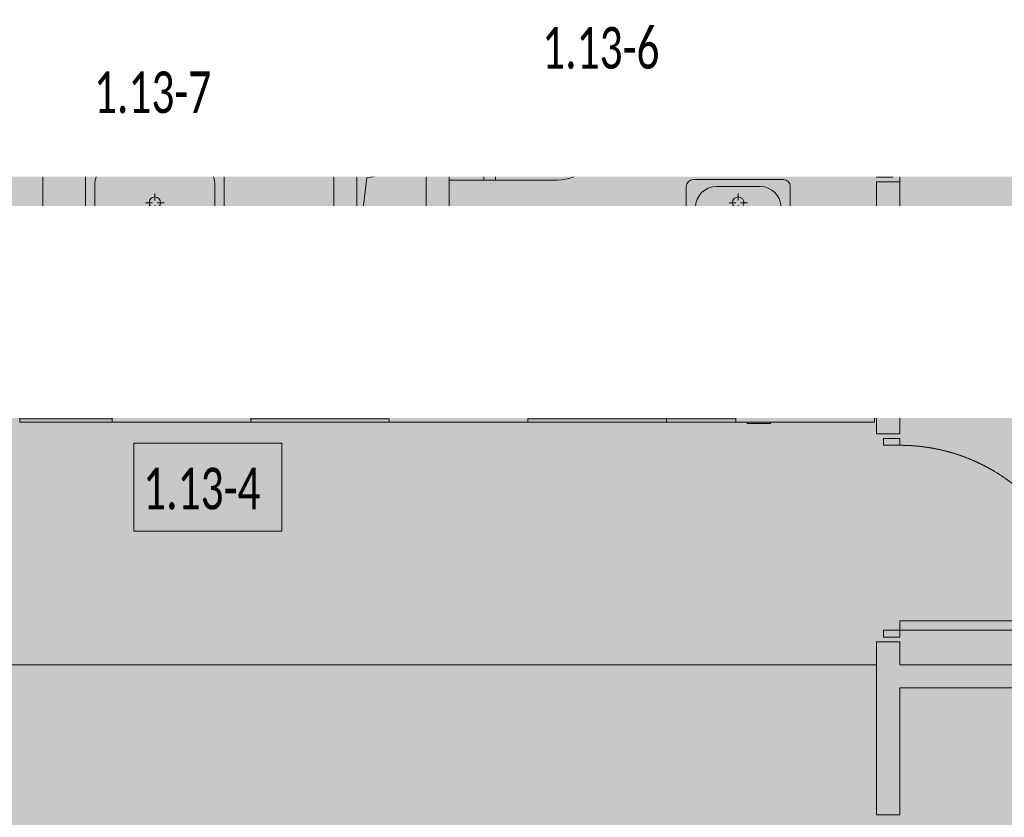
# Model space of a CAD drawing. Header units: millimetres. Extents: x -76220005 to 7466349, y -86687 to 22351.
# Tile 178 of 256: x 66618 to 70881, y -46189 to -42737. Entities that reach past the tile are written whole.
import ezdxf
from ezdxf import colors
from ezdxf.entities.mleader import LeaderData, LeaderLine
from ezdxf.math import Vec2, Vec3

# ---------------------------------------------------------------- set-up
doc = ezdxf.new("R2010")
doc.units = ezdxf.units.MM
for name, pattern in [('-D1-02х01', [3, 2, -1]), ('-D1-03x03', [6, 3, -3]), ('DASHDOT', [25.4, 12.7, -6.35, 0, -6.35])]:
    doc.linetypes.add(name, pattern=pattern)
for name, color, linetype, lineweight in [('_0', 7, 'Continuous', 13), ('A-000-MH_MASS', 7, '-D1-03x03', 5), ('A-010-A_ROOM', 7, 'Continuous', 18), ('A-010-M_LINE', 7, 'Continuous', 5), ('A-200-M_WALL', 7, 'Continuous', 5), ('A-200-M_WALL_INT', 7, 'Continuous', 5), ('A-230-M_FLOOR', 7, 'Continuous', 5), ('A-325-M_DOOR', 7, 'Continuous', 5), ('A-700-M_FFE', 7, 'Continuous', 5), ('E-610-M_EPS', 7, 'Continuous', 5), ('M-520-M_DRAINAGE_FW', 7, 'Continuous', 5), ('M-567-M_MECH_EQP', 7, 'Continuous', 5), ('Z-060-M_DETAIL', 7, 'Continuous', 5), ('Марки дверей', 7, 'Continuous', 9)]:
    doc.layers.add(name, color=color, linetype=linetype, lineweight=lineweight)
doc.layers.add('dim_razv', color=7, linetype='DASHDOT', lineweight=9, true_color=0x285228)
doc.layers.add('pol', color=7, linetype='Continuous', lineweight=15, true_color=0x55666d)
doc.styles.add('Calibri Light_2', font='Calibri light.ttf', dxfattribs={"width": 0.7, "height": 250})
doc.styles.add('fl_iso paper', font='isocpeur.ttf', dxfattribs={"width": 0.8, "oblique": 10})
doc.styles.add('In tre', font='isocpeur.ttf', dxfattribs={"width": 0.8, "oblique": 10})

# ---------------------------------------------------------------- blocks, each defined once
blk = doc.blocks.new('_DOT')
at = {"color": 0, "linetype": 'ByBlock'}
blk.add_line((-0.5, 0), (-1, 0), dxfattribs=at)
at = {"color": 0, "linetype": 'ByBlock', "const_width": 0.5}
blk.add_lwpolyline([(-0.25, 0, 1), (0.25, 0, 1)], format="xyb", close=True, dxfattribs=at)
blk = doc.blocks.new('A_MEQ_OpeningShaft-Rectangular - ВК-6586894-50_AS_Plan_10')
at = {"layer": 'Z-060-M_DETAIL', "linetype": '-D1-03x03'}
blk.add_hatch(color=256, dxfattribs=at).paths.add_polyline_path([(0, -400), (42.9, -42.9), (300, 0), (0, 0), (0, -238.8)])
at = {"layer": 'A-000-MH_MASS'}
for p, q in [((300, 0), (0, 0)), ((0, 0), (0, -400)), ((300, -400), (300, 0)), ((0, -400), (300, -400))]:
    blk.add_line(p, q, dxfattribs=at)
at = {"layer": 'Z-060-M_DETAIL'}
for p, q in [((300, 0), (0, 0)), ((0, 0), (0, -400)), ((42.9, -42.9), (300, 0)), ((300, 0), (300, -400)), ((0, -400), (42.9, -42.9)), ((0, -400), (300, -400))]:
    blk.add_line(p, q, dxfattribs=at)
blk = doc.blocks.new('A_DOR_Door - INT_3_Single_800Wx2100H-8417655-50_AS_Plan_10')
at = {"layer": 'A-325-M_DOOR'}
for p, q in [((-350, 50), (-350, 750)), ((-350, 750), (-310, 750)), ((-350, 50), (-350, 750)), ((-310, 750), (-310, 50)), ((-380, 50), (-380, -20)), ((-350, 50), (-380, 50)), ((-310, 50), (-350, 50)), ((-350, -20), (-350, 50)), ((380, 50), (350, 50)), ((350, 50), (350, -20)), ((380, -20), (380, 50)), ((-380, -20), (-350, -20)), ((350, -20), (380, -20))]:
    blk.add_line(p, q, dxfattribs=at)
at = {"layer": 'A-325-M_DOOR', "linetype": '-D1-02х01'}
blk.add_arc((-350, 50), 700, 360, 90, dxfattribs=at)
blk = doc.blocks.new('A_DOR_Door - INT_3_Single_800Wx2100H-7223319-50_AS_Plan_10')
at = {"layer": 'A-325-M_DOOR'}
for p, q in [((-380, 20), (-350, 20)), ((-380, -50), (-380, 20)), ((-350, 20), (-350, -50)), ((350, -50), (350, 20)), ((350, 20), (380, 20)), ((380, 20), (380, -50)), ((-350, -50), (-380, -50)), ((-350, -50), (-350, -750)), ((-310, -50), (-350, -50)), ((-350, -50), (-350, -750)), ((-310, -750), (-310, -50)), ((380, -50), (350, -50)), ((-350, -750), (-310, -750))]:
    blk.add_line(p, q, dxfattribs=at)
at = {"layer": 'A-325-M_DOOR', "linetype": '-D1-02х01'}
blk.add_arc((-350, -50), 700, 270, 0, dxfattribs=at)
blk = doc.blocks.new('A_DOR_Door - INT_3_Single_900Wx2100H-7223139-50_AS_Plan_10')
at = {"layer": 'A-325-M_DOOR'}
for p, q in [((-430, 20), (-400, 20)), ((-430, -50), (-430, 20)), ((-400, 20), (-400, -50)), ((400, -50), (400, 20)), ((400, 20), (430, 20)), ((430, 20), (430, -50)), ((-400, -50), (-430, -50)), ((-400, -50), (-400, -850)), ((-360, -50), (-400, -50)), ((-400, -50), (-400, -850)), ((-360, -850), (-360, -50)), ((430, -50), (400, -50)), ((-400, -850), (-360, -850))]:
    blk.add_line(p, q, dxfattribs=at)
at = {"layer": 'A-325-M_DOOR', "linetype": '-D1-02х01'}
blk.add_arc((-400, -50), 800, 270, 0, dxfattribs=at)
blk = doc.blocks.new('MR_Унитаз напольный - Санузел с ванной-3100252-50_AS_Plan_10')
at = {"layer": 'M-520-M_DRAINAGE_FW'}
for p, q in [((-182.5, 0), (-182.5, 267.5)), ((-130, 267.5), (-130, 90)), ((130, 90), (130, 267.5)), ((182.5, 267.5), (182.5, 0)), ((-50, 150), (-50, 100)), ((-50, 135), (50, 135)), ((50, 100), (50, 150)), ((-90, 50), (90, 50)), ((182.5, 0), (-182.5, 0)), ((-182.5, -50), (-182.5, 0)), ((-182.5, 0), (182.5, 0)), ((182.5, 0), (182.5, -50)), ((-182.5, -50), (182.5, -50)), ((-182.5, -200), (-182.5, -50)), ((182.5, -50), (-182.5, -50)), ((182.5, -50), (182.5, -200)), ((182.5, -200), (-182.5, -200))]:
    blk.add_line(p, q, dxfattribs=at)
for centre, radius, start, end in [((0, 267.5), 182.5, 0, 180), ((0, 267.5), 130, 360, 180), ((0, 150), 50, 360, 180), ((-90, 90), 40, 180, 270), ((90, 90), 40, 270, 360), ((0, -125), 20, 360, 180), ((0, -125), 20, 180, 360)]:
    blk.add_arc(centre, radius, start, end, dxfattribs=at)
blk = doc.blocks.new('MR_Тумба-Умывальник с зеркалом - Тумба-умывальник_600-V56-50_AS_Plan_10')
at = {"layer": 'M-520-M_DRAINAGE_FW'}
for p, q in [((-300, 0), (-300, -420)), ((300, -420), (300, 0)), ((-300, -20), (300, -20)), ((-69.7, -39.8), (-55.6, -66.3)), ((20, -33.1), (-20, -33.1)), ((-20, -33.1), (-20, -73.1)), ((20, -73.1), (20, -33.1)), ((69.7, -39.8), (55.6, -66.3)), ((-20, -73.1), (-17, -73.1)), ((-17, -60), (-17, -73.1)), ((-17, -73.1), (-17, -187.9)), ((17, -73.1), (17, -60)), ((17, -187.9), (17, -73.1)), ((17, -73.1), (20, -73.1)), ((-17, -110), (-170, -110)), ((170, -110), (17, -110)), ((-260, -200), (-260, -330)), ((-14, -190.9), (14, -190.9)), ((0, -210), (0, -240)), ((260, -330), (260, -200)), ((-10, -250), (-40, -250)), ((40, -250), (10, -250)), ((0, -290), (0, -260)), ((-170, -420), (170, -420)), ((-270, -450), (270, -450))]:
    blk.add_line(p, q, dxfattribs=at)
for centre, radius, start, end in [((-62.7, -53.1), 15, 360, 180), ((62.7, -53.1), 15, 360, 180), ((-62.7, -53.1), 15, 180, 360), ((0, -60), 17, 360, 180), ((-217.6, -129.9), 208.5, 1.5946, 15.8177), ((217.6, -129.9), 208.5, 164.1823, 178.4054), ((62.7, -53.1), 15, 180, 360), ((-170, -200), 90, 90, 180), ((0, -124.1), 9.19, 180, 360), ((170, -200), 90, 360, 90), ((-14, -187.9), 3, 180, 270), ((-14, -187.9), 3, 195, 255), ((14, -187.9), 3, 270, 0), ((14, -187.9), 3, 285, 345), ((0, -250), 25, 0, 180), ((0, -250), 25, 180, 0), ((-170, -330), 90, 180, 270), ((170, -330), 90, 270, 360), ((-270, -420), 30, 180, 270), ((270, -420), 30, 270, 360)]:
    blk.add_arc(centre, radius, start, end, dxfattribs=at)
blk = doc.blocks.new('MR_Холодильник - Холодильник-2465095-50_AS_Plan_10')
at = {"layer": 'E-610-M_EPS'}
for p, q in [((300, 300), (-300, 300)), ((-300, 300), (-300, -250)), ((300, -250), (300, 300)), ((-170, 0), (-170, 75)), ((0, 0), (0, 75)), ((170, 75), (170, 0)), ((-235, 37.5), (-170, 0)), ((-170, 0), (-235, -37.5)), ((-105, 37.5), (-170, 0)), ((-170, -75), (-170, 0)), ((-170, 0), (-105, -37.5)), ((-65, 37.5), (0, 0)), ((65, 37.5), (0, 0)), ((170, 0), (105, 37.5)), ((105, -37.5), (170, 0)), ((170, 0), (235, 37.5)), ((235, -37.5), (170, 0)), ((170, 0), (170, -75)), ((0, 0), (-65, -37.5)), ((0, -75), (0, 0)), ((0, 0), (65, -37.5)), ((300, -250), (-300, -250)), ((-300, -250), (-300, -300)), ((-300, -250), (300, -250)), ((300, -300), (300, -250)), ((-300, -300), (300, -300)), ((-150, -300), (-250, -300)), ((-250, -300), (-250, -306.1)), ((-250, -306.1), (-150, -306.1)), ((-150, -306.1), (-150, -300))]:
    blk.add_line(p, q, dxfattribs=at)
blk = doc.blocks.new('MR_Мойка - Кухонная мойка-V89-50_AS_Plan_10')
at = {"layer": 'M-520-M_DRAINAGE_FW'}
for p, q in [((300, 50), (-300, 50)), ((-136.7, -6.7), (-122.6, -33.3)), ((-79, -39), (-69.8, -48.2)), ((-45.7, -24.2), (-55, -14.9)), ((35.5, -105.4), (-45.7, -24.2)), ((2.7, -6.7), (-11.4, -33.3)), ((-104, -70), (-210, -70)), ((-69.8, -48.2), (11.4, -129.4)), ((210, -70), (0.1, -70)), ((-240, -100), (-240, -360)), ((-74, -360), (-74, -100)), ((-60, -100), (-60, -460)), ((15.7, -129.4), (35.5, -109.6)), ((240, -460), (240, -100)), ((-210, -390), (-104, -390)), ((-30, -490), (210, -490)), ((-300, -550), (300, -550))]:
    blk.add_line(p, q, dxfattribs=at)
for centre, radius, start, end in [((-129.7, -20), 15, 360, 180), ((-129.7, -20), 15, 180, 360), ((-67, -26.9), 17, 45, 225), ((136.3, 77.5), 208.5, 209.1823, 223.4054), ((-4.3, -20), 15, 360, 180), ((-4.3, -20), 15, 180, 360), ((-210, -100), 30, 90, 180), ((-104, -100), 30, 360, 90), ((-171.5, -230.2), 208.5, 46.5946, 60.8177), ((-30, -100), 30, 118.5511, 180), ((-21.7, -72.3), 9.19, 225, 45), ((210, -100), 30, 360, 90), ((-157, -130), 20, 360, 180), ((33.3, -107.5), 3, 315, 45), ((33.3, -107.5), 3, 315, 45), ((-157, -130), 20, 180, 360), ((10, -170), 20, 360, 180), ((10, -170), 20, 180, 360), ((13.5, -127.3), 3, 225, 315), ((13.5, -127.3), 3, 225, 315), ((-210, -360), 30, 180, 270), ((-104, -360), 30, 270, 360), ((-30, -460), 30, 180, 270), ((210, -460), 30, 270, 360)]:
    blk.add_arc(centre, radius, start, end, dxfattribs=at)
blk = doc.blocks.new('MR_Доборный кухонный элемент - Доборный элемент-6143506-50_AS_Plan_10')
at = {"layer": 'A-700-M_FFE'}
for p, q in [((300, 0), (0, 0)), ((300, -585), (0, -585)), ((0, -585), (300, -585)), ((0, -600), (300, -600))]:
    blk.add_line(p, q, dxfattribs=at)
blk = doc.blocks.new('MR_Варочная поверхность - Варочная поверхность-V57-50_AS_Plan_10')
at = {"layer": 'E-610-M_EPS'}
for p, q in [((-300, 600), (300, 600)), ((300, 600), (300, 0)), ((300, 0), (-300, 0))]:
    blk.add_line(p, q, dxfattribs=at)
for centre, radius, start, end in [((-120, 405), 130, 101.0875, 198.9125), ((-120, 405), 130, 341.0875, 78.9125), ((150, 450), 85, 0, 180), ((-120, 405), 75, 360, 180), ((150, 450), 85, 180, 0), ((-120, 405), 75, 180, 360), ((-120, 405), 130, 221.0875, 318.9125), ((130, 170.1), 120, 94.4109, 205.5919), ((130, 170.1), 120, 334.3847, 85.5833), ((-150, 150), 75, 0, 180), ((130, 170.1), 75, 360, 180), ((-150, 150), 75, 180, 0), ((130, 170.1), 75, 180, 360), ((130, 169.9), 119.9, 214.3975, 325.4823)]:
    blk.add_arc(centre, radius, start, end, dxfattribs=at)
blk = doc.blocks.new('MR_Кухонный шкаф_Нижний - Кухня-2465092-50_AS_Plan_10')
at = {"layer": 'A-700-M_FFE'}
for p, q in [((600, 0), (0, 0)), ((600, -585), (600, 0)), ((0, -585), (0, -600)), ((600, -585), (0, -585)), ((0, -585), (600, -585)), ((600, -600), (600, -585)), ((0, -600), (600, -600))]:
    blk.add_line(p, q, dxfattribs=at)
blk = doc.blocks.new('MR_Доборный кухонный элемент - Доборный элемент-6143477-50_AS_Plan_10')
at = {"layer": 'A-700-M_FFE'}
for p, q in [((400, 0), (0, 0)), ((0, 0), (0, -585)), ((400, -585), (0, -585)), ((0, -585), (0, -600)), ((0, -585), (400, -585)), ((400, -600), (400, -585)), ((0, -600), (400, -600))]:
    blk.add_line(p, q, dxfattribs=at)
blk = doc.blocks.new('MR_Тумба-Умывальник с зеркалом - Тумба-умывальник_450-3610543-50_AS_Plan_10')
at = {"layer": 'M-520-M_DRAINAGE_FW'}
for p, q in [((-195, 350), (195, 350)), ((-225, 0), (-225, 320)), ((-95, 320), (95, 320)), ((225, 320), (225, 0)), ((0, 290), (0, 260)), ((-185, 200), (-185, 230)), ((-10, 250), (-40, 250)), ((0, 210), (0, 240)), ((40, 250), (10, 250)), ((185, 230), (185, 200)), ((-17, 73.1), (-17, 187.9)), ((-14, 190.9), (14, 190.9)), ((17, 187.9), (17, 73.1)), ((-17, 110), (-95, 110)), ((95, 110), (17, 110)), ((-69.7, 39.8), (-55.6, 66.3)), ((-20, 73.1), (-17, 73.1)), ((-20, 33.1), (-20, 73.1)), ((-17, 60), (-17, 73.1)), ((17, 73.1), (17, 60)), ((17, 73.1), (20, 73.1)), ((20, 73.1), (20, 33.1)), ((69.7, 39.8), (55.6, 66.3)), ((-225, 20), (225, 20)), ((20, 33.1), (-20, 33.1))]:
    blk.add_line(p, q, dxfattribs=at)
for centre, radius, start, end in [((-195, 320), 30, 90, 180), ((195, 320), 30, 0, 90), ((-95, 230), 90, 90, 180), ((95, 230), 90, 0, 90), ((0, 250), 25, 360, 180), ((0, 250), 25, 180, 360), ((-95, 200), 90, 180, 270), ((-14, 187.9), 3, 90, 180), ((-14, 187.9), 3, 105, 165), ((14, 187.9), 3, 0, 90), ((14, 187.9), 3, 15, 75), ((95, 200), 90, 270, 0), ((0, 124.1), 9.19, 0, 180), ((-217.6, 129.9), 208.5, 344.1823, 358.4054), ((217.6, 129.9), 208.5, 181.5946, 195.8177), ((-62.7, 53.1), 15, 0, 180), ((-62.7, 53.1), 15, 180, 0), ((0, 60), 17, 180, 0), ((62.7, 53.1), 15, 0, 180), ((62.7, 53.1), 15, 180, 0)]:
    blk.add_arc(centre, radius, start, end, dxfattribs=at)
blk = doc.blocks.new('MR_Кухонный шкаф_Нижний - Кухня-2480154-50_AS_Plan_10')
at = {"layer": 'A-700-M_FFE'}
for p, q in [((0, 600), (600, 600)), ((0, 585), (0, 600)), ((600, 600), (600, 585)), ((600, 585), (0, 585)), ((0, 585), (600, 585)), ((600, 585), (600, 0)), ((600, 0), (0, 0))]:
    blk.add_line(p, q, dxfattribs=at)

msp = doc.modelspace()

# ---------------------------------------------------------------- hatches: boundary and pattern name
at = {"layer": '_0', "transparency": 33554534}
h = msp.add_hatch(color=252, dxfattribs=at)
h.dxf.hatch_style = 1
h.paths.add_polyline_path([(17837.9, -49734.4), (25204.6, -19284.4), (73878, -19284.4), (73878, -49734.4)])
h.paths.add_polyline_path([(28728, -40979.4), (28728, -37429.4), (30528, -37429.4), (30528, -30029.4), (28477.6, -30029.4), (28478, -28029.4), (29978, -28029.4), (29978, -27479.4), (32178, -27479.4), (32178, -28029.4), (44478, -28029.4), (44478, -27929.4), (45278, -27929.4), (45278, -27379.4), (47528, -27379.4), (47528, -27929.4), (53578, -27929.4), (53578, -27379.4), (55478, -27379.4), (55478, -27929.4), (64478, -27929.4), (64478, -26229.4), (67788, -26229.4), (67788, -28219.4), (66578, -28219.4), (66578, -30029.4), (62978, -30029.4), (62078, -30029.4), (58678, -30029.4), (58678, -38979.4), (61728, -38979.4), (62978, -38979.4), (66878, -38979.4), (66878, -41429.4), (64488, -41429.4), (64488, -41079.4), (59948, -41079.4), (59948, -41629.4), (57898, -41629.4), (57898, -41079.4), (47038, -41079.4), (47038, -41629.4), (44088, -41629.4), (44088, -40979.4)], flags=16)

# ---------------------------------------------------------------- linework, layer by layer
at = {"layer": 'A-010-A_ROOM', "lineweight": 5, "flags": 128}
for points in [[(68840.1, -42662.9), (69480.6, -42662.9), (69480.6, -43043.9), (68840.1, -43043.9)], [(66899.7, -42855.2), (67540.2, -42855.2), (67540.2, -43236.2), (66899.7, -43236.2)], [(67112.7, -44570.3), (67753.2, -44570.3), (67753.2, -44951.3), (67112.7, -44951.3)]]:
    msp.add_lwpolyline(points, close=True, dxfattribs=at)
at = {"layer": 'A-010-M_LINE', "linetype": '-D1-02х01'}
msp.add_line((66718, -43299.4), (65578, -43299.4), dxfattribs=at)
at = {"layer": 'A-200-M_WALL', "lineweight": 9}
for p, q in [((67978, -43279.4), (67978, -43879.4)), ((68478, -43279.4), (67978, -43279.4)), ((68478, -43879.4), (68478, -43431.9))]:
    msp.add_line(p, q, dxfattribs=at)
at = {"layer": 'A-200-M_WALL_INT'}
for p, q in [((68478, -42629.4), (68478, -43066.9)), ((68378, -43279.4), (68378, -43061.9)), ((66618, -43300.1), (66718, -43300.1)), ((66718, -43300.1), (66718, -43779.4)), ((70328, -43779.4), (70328, -43439.4)), ((70328, -43439.4), (70428, -43439.4)), ((70428, -43439.4), (70428, -44529.4)), ((66718, -43779.4), (67978, -43779.4)), ((68478, -43779.4), (70328, -43779.4)), ((70328, -43879.4), (70318, -43879.4)), ((70328, -44529.4), (70328, -43879.4)), ((70428, -44529.4), (70328, -44529.4)), ((70328, -46179.4), (70328, -45429.4)), ((70328, -45429.4), (70428, -45429.4)), ((70428, -45429.4), (70428, -45529.4)), ((65368, -45529.4), (70328, -45529.4)), ((70328, -45530.2), (65368, -45530.2)), ((70428, -45529.4), (73628, -45529.4)), ((73628, -45629.4), (70428, -45629.4)), ((70428, -45629.4), (70428, -46179.4)), ((70428, -46179.4), (70328, -46179.4))]:
    msp.add_line(p, q, dxfattribs=at)
at = {"layer": 'A-230-M_FLOOR'}
msp.add_line((70428, -42639.4), (70428, -43439.4), dxfattribs=at)

# ---------------------------------------------------------------- block references
at = {"layer": 'A-325-M_DOOR', "color": 8, "true_color": 0x7f7f7f}
for name, p, rotation in [('A_DOR_Door - INT_3_Single_800Wx2100H-8417655-50_AS_Plan_10', (66668, -42900.1), 270), ('A_DOR_Door - INT_3_Single_800Wx2100H-7223319-50_AS_Plan_10', (70378, -43039.4), 270), ('A_DOR_Door - INT_3_Single_900Wx2100H-7223139-50_AS_Plan_10', (70378, -44979.4), 90)]:
    msp.add_blockref(name, p, dxfattribs=dict(at, rotation=rotation))
at = {"layer": 'A-700-M_FFE'}
for name, p in [('MR_Доборный кухонный элемент - Доборный элемент-6143477-50_AS_Plan_10', (66618, -43879.4)), ('MR_Кухонный шкаф_Нижний - Кухня-2465092-50_AS_Plan_10', (68818, -43879.4)), ('MR_Доборный кухонный элемент - Доборный элемент-6143506-50_AS_Plan_10', (69418, -43879.4))]:
    msp.add_blockref(name, p, dxfattribs=at)
at = {"layer": 'A-700-M_FFE', "rotation": 180}
msp.add_blockref('MR_Кухонный шкаф_Нижний - Кухня-2480154-50_AS_Plan_10', (68218, -43879.4), dxfattribs=at)
at = {"layer": 'E-610-M_EPS'}
for name, p, rotation in [('MR_Варочная поверхность - Варочная поверхность-V57-50_AS_Plan_10', (67318, -43879.4), 180), ('MR_Холодильник - Холодильник-2465095-50_AS_Plan_10', (70018, -44179.4), 359.9957382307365)]:
    msp.add_blockref(name, p, dxfattribs=dict(at, rotation=rotation))
at = {"layer": 'M-520-M_DRAINAGE_FW'}
for name, p, rotation in [('MR_Унитаз напольный - Санузел с ванной-3100252-50_AS_Plan_10', (68178, -42879.4), 89.99999999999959), ('MR_Унитаз напольный - Санузел с ванной-3100252-50_AS_Plan_10', (68678, -43249.4), 269.9999999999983), ('MR_Тумба-Умывальник с зеркалом - Тумба-умывальник_600-V56-50_AS_Plan_10', (67203, -43779.4), 180)]:
    msp.add_blockref(name, p, dxfattribs=dict(at, rotation=rotation))
for name, p in [('MR_Тумба-Умывальник с зеркалом - Тумба-умывальник_450-3610543-50_AS_Plan_10', (69729, -43779.4)), ('MR_Мойка - Кухонная мойка-V89-50_AS_Plan_10', (68518, -43929.4))]:
    msp.add_blockref(name, p, dxfattribs=at)
at = {"layer": 'M-567-M_MECH_EQP'}
msp.add_blockref('A_MEQ_OpeningShaft-Rectangular - ВК-6586894-50_AS_Plan_10', (68078, -43379.4), dxfattribs=at)

# ---------------------------------------------------------------- texts
at = {"layer": 'A-010-A_ROOM', "lineweight": 5, "char_height": 180, "width": 709.493, "attachment_point": 1, "style": 'Calibri Light_2'}
for s, insert in [('1.13-6 ', (68879.9, -42769.1)), ('1.13-7 ', (66939.5, -42961.4)), ('1.13-4 ', (67152.5, -44676.5))]:
    msp.add_mtext(s, dxfattribs=dict(at, insert=insert))

# ---------------------------------------------------------------- next in the draw order: leaders
at = {"layer": 'Марки дверей', "lineweight": -2, "transparency": 33554687}
ml = msp.add_multileader_mtext('Standard', dxfattribs=at)
ml.set_content('\\pxsm1,ql;ГКЛ обшивка толщиной 75 мм \\Pвысотой 2500 мм', color=256, style='fl_iso paper')
ml.set_leader_properties(lineweight=5)
ml.set_arrow_properties(name='DOT')
ml.build(insert=Vec2(0, 0))
ml.multileader.update_dxf_attribs({"has_dogleg": 0, "text_left_attachment_type": 6, "text_right_attachment_type": 6, "dogleg_length": 0.75, "arrow_head_size": 60, "scale": 40})
ctx = ml.context
ctx.base_point, ctx.scale, ctx.char_height, ctx.arrow_head_size, ctx.landing_gap_size, ctx.plane_origin = Vec3(47464.5, -43969.2), 40, 250, 60, 80, Vec3(49476.6, -36789.3)
ctx.left_attachment, ctx.right_attachment = 6, 6
notes = []
notes.append((ctx, [(1, (1, 1, 0), (47434.5, -43969.2), (1, 0), 30, [(0, [(46558, -40854.4)], 0, [])])]))
ctx.mtext.insert, ctx.mtext.width, ctx.mtext.defined_height, ctx.mtext.line_spacing_factor, ctx.mtext.flow_direction = Vec3(47544.5, -43669.2), 4067.72, 979.1, 0.7, 5
ctx.mtext.has_bg_fill, ctx.mtext.bg_color, ctx.mtext.bg_scale_factor, ctx.mtext.bg_transparency, ctx.mtext.use_window_bg_color = 1, -1027028792, 1.5, 0, 1
for ctx, leaders in notes:
    for number, flags, end, landing, length, lines in leaders:
        leader = LeaderData()
        leader.index, (leader.has_last_leader_line, leader.has_dogleg_vector, leader.attachment_direction) = number, flags
        leader.last_leader_point, leader.dogleg_vector, leader.dogleg_length = Vec3(end), Vec3(landing), length
        for number, points, colour, breaks in lines:
            line = LeaderLine()
            line.index, line.vertices, line.color, line.breaks = number, Vec3.list(points), colors.encode_raw_color(colour), breaks
            leader.lines.append(line)
        ctx.leaders.append(leader)

# ---------------------------------------------------------------- next in the draw order: leaders
ml = msp.add_multileader_mtext('Standard', dxfattribs=at)
ml.set_content('\\pxsm1,ql;ГКЛ обшивка толщиной 75 мм \\Pвысотой 2500 мм', color=256, style='fl_iso paper')
ml.set_leader_properties(lineweight=5)
ml.set_arrow_properties(name='DOT')
ml.build(insert=Vec2(0, 0))
ml.multileader.update_dxf_attribs({"has_dogleg": 0, "text_left_attachment_type": 6, "text_right_attachment_type": 6, "dogleg_length": 0.75, "arrow_head_size": 60, "scale": 40})
ctx = ml.context
ctx.base_point, ctx.scale, ctx.char_height, ctx.arrow_head_size, ctx.landing_gap_size, ctx.plane_origin = Vec3(52781.3, -42925.6), 40, 250, 60, 80, Vec3(54793.5, -35745.7)
ctx.left_attachment, ctx.right_attachment = 6, 6
notes = []
notes.append((ctx, [(0, (1, 1, 0), (56850.3, -42925.6), (-1, 0), 30, [(0, [(58284.9, -40854.4)], 0, [])])]))
ctx.mtext.insert, ctx.mtext.width, ctx.mtext.defined_height, ctx.mtext.line_spacing_factor, ctx.mtext.flow_direction = Vec3(52861.3, -42625.6), 4067.72, 979.1, 0.7, 5
ctx.mtext.has_bg_fill, ctx.mtext.bg_color, ctx.mtext.bg_scale_factor, ctx.mtext.bg_transparency, ctx.mtext.use_window_bg_color = 1, -1027028792, 1.5, 0, 1
for ctx, leaders in notes:
    for number, flags, end, landing, length, lines in leaders:
        leader = LeaderData()
        leader.index, (leader.has_last_leader_line, leader.has_dogleg_vector, leader.attachment_direction) = number, flags
        leader.last_leader_point, leader.dogleg_vector, leader.dogleg_length = Vec3(end), Vec3(landing), length
        for number, points, colour, breaks in lines:
            line = LeaderLine()
            line.index, line.vertices, line.color, line.breaks = number, Vec3.list(points), colors.encode_raw_color(colour), breaks
            leader.lines.append(line)
        ctx.leaders.append(leader)

# ---------------------------------------------------------------- next in the draw order: leaders
at = {"layer": 'pol', "color": 0, "linetype": 'ByBlock'}
ml = msp.add_multileader_mtext('Standard', dxfattribs=at)
ml.set_content('Керамогранит под камень^J600х1200 мм', style='In tre')
ml.set_leader_properties()
ml.build(insert=Vec2(0, 0))
ml.multileader.update_dxf_attribs({"text_left_attachment_type": 6, "text_right_attachment_type": 6, "dogleg_length": 1, "arrow_head_size": 0, "scale": 50})
ctx = ml.context
ctx.base_point, ctx.scale, ctx.char_height, ctx.arrow_head_size, ctx.landing_gap_size, ctx.plane_origin = Vec3(61696.2, -43014.8), 50, 200, 0, 4.5, Vec3(68508, -38174.9)
ctx.left_attachment, ctx.right_attachment = 6, 6
notes = []
notes.append((ctx, [(1, (1, 1, 0), (61646.2, -43014.8), (1, 0), 50, [(1, [(60824.2, -40284.7)], 0, [])])]))
ctx.mtext.insert, ctx.mtext.width, ctx.mtext.defined_height, ctx.mtext.flow_direction = Vec3(61700.7, -42774.8), 3092.716, 696.6, 5
ctx.mtext.has_bg_fill, ctx.mtext.bg_color, ctx.mtext.bg_scale_factor, ctx.mtext.bg_transparency, ctx.mtext.use_window_bg_color = 1, -1027028792, 1.5, 0, 1
for ctx, leaders in notes:
    for number, flags, end, landing, length, lines in leaders:
        leader = LeaderData()
        leader.index, (leader.has_last_leader_line, leader.has_dogleg_vector, leader.attachment_direction) = number, flags
        leader.last_leader_point, leader.dogleg_vector, leader.dogleg_length = Vec3(end), Vec3(landing), length
        for number, points, colour, breaks in lines:
            line = LeaderLine()
            line.index, line.vertices, line.color, line.breaks = number, Vec3.list(points), colors.encode_raw_color(colour), breaks
            leader.lines.append(line)
        ctx.leaders.append(leader)

# ---------------------------------------------------------------- next in the draw order: leaders
at = {"layer": 'dim_razv', "color": 0, "linetype": 'ByBlock'}
ml = msp.add_multileader_mtext('Standard', dxfattribs=at)
ml.set_content('Отделка над дверным проемаом - дверным добором', style='In tre')
ml.set_leader_properties()
ml.build(insert=Vec2(0, 0))
ml.multileader.update_dxf_attribs({"text_left_attachment_type": 6, "text_right_attachment_type": 6, "dogleg_length": 1, "arrow_head_size": 0, "scale": 50})
ctx = ml.context
ctx.base_point, ctx.scale, ctx.char_height, ctx.arrow_head_size, ctx.landing_gap_size, ctx.plane_origin = Vec3(57842.1, -44040.5), 50, 200, 0, 4.5, Vec3(64653.9, -39200.5)
ctx.left_attachment, ctx.right_attachment = 6, 6
notes = []
notes.append((ctx, [(0, (1, 1, 0), (60892.6, -44040.5), (-1, 0), 50, [(1, [(61044.3, -40674.5)], 0, [])])]))
ctx.mtext.insert, ctx.mtext.width, ctx.mtext.defined_height, ctx.mtext.flow_direction = Vec3(57846.6, -43780.5), 3092.716, 696.6, 5
ctx.mtext.has_bg_fill, ctx.mtext.bg_color, ctx.mtext.bg_scale_factor, ctx.mtext.bg_transparency, ctx.mtext.use_window_bg_color = 1, -1027028792, 1.5, 0, 1
for ctx, leaders in notes:
    for number, flags, end, landing, length, lines in leaders:
        leader = LeaderData()
        leader.index, (leader.has_last_leader_line, leader.has_dogleg_vector, leader.attachment_direction) = number, flags
        leader.last_leader_point, leader.dogleg_vector, leader.dogleg_length = Vec3(end), Vec3(landing), length
        for number, points, colour, breaks in lines:
            line = LeaderLine()
            line.index, line.vertices, line.color, line.breaks = number, Vec3.list(points), colors.encode_raw_color(colour), breaks
            leader.lines.append(line)
        ctx.leaders.append(leader)

doc.saveas('drawing.dxf')
